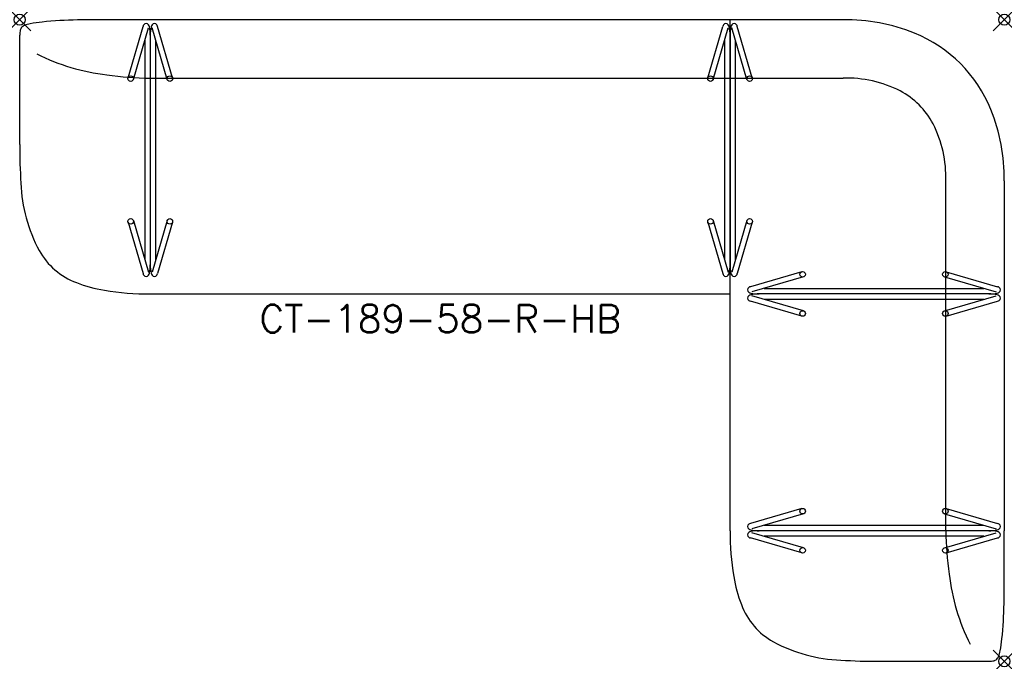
# Model space of a CAD drawing. Header units: inches. Extents: x -89 to 0, y -58 to 0.
import ezdxf
from ezdxf.enums import TextEntityAlignment as Align

# ---------------------------------------------------------------- set-up
doc = ezdxf.new("R2010")
doc.units = ezdxf.units.IN
doc.header["$MEASUREMENT"] = 0
doc.header["$PDMODE"] = 35
doc.layers.add('AFUCH-P', color=2, linetype='Continuous')
doc.layers.add('AFUCH-P-TN', color=2, linetype='Continuous')
doc.styles.get("Standard").update_dxf_attribs({"font": 'txt.shx'})

msp = doc.modelspace()

# ---------------------------------------------------------------- linework, layer by layer
at = {"layer": 'AFUCH-P'}
for p, q in [((-79.209, -5.255), (-77.853, -0.609)), ((-78.729, -5.395), (-77.373, -0.749)), ((-14.563, -0.001), (-77.221, -0.001)), ((-75.668, -5.395), (-77.024, -0.749)), ((-75.188, -5.255), (-76.544, -0.609)), ((-26.799, -5.255), (-25.443, -0.609)), ((-26.319, -5.395), (-24.963, -0.749)), ((-24.783, -46.221), (-24.783, -0.001)), ((-23.258, -5.395), (-24.614, -0.749)), ((-22.778, -5.255), (-24.134, -0.609)), ((-89.001, -11.276), (-89.001, -1.403)), ((-77.198, -1.405), (-77.198, -22.152)), ((-24.789, -1.405), (-24.789, -22.152)), ((-77.696, -1.859), (-77.696, -21.698)), ((-76.7, -21.698), (-76.7, -1.859)), ((-25.287, -1.859), (-25.287, -21.698)), ((-24.291, -21.698), (-24.291, -1.859)), ((-77.221, -5.283), (-14.563, -5.283)), ((-5.283, -46.221), (-5.283, -14.563)), ((-0.001, -14.563), (-0.001, -46.221)), ((-79.209, -18.302), (-77.853, -22.948)), ((-78.729, -18.161), (-77.373, -22.808)), ((-75.668, -18.161), (-77.024, -22.808)), ((-75.188, -18.302), (-76.544, -22.948)), ((-26.799, -18.302), (-25.443, -22.948)), ((-26.319, -18.161), (-24.963, -22.808)), ((-23.258, -18.161), (-24.614, -22.808)), ((-22.778, -18.302), (-24.134, -22.948)), ((-18.302, -22.778), (-22.948, -24.134)), ((-5.255, -22.778), (-0.609, -24.134)), ((-18.161, -23.258), (-22.808, -24.614)), ((-5.395, -23.258), (-0.749, -24.614)), ((-77.221, -24.783), (-24.783, -24.783)), ((-1.405, -24.789), (-22.152, -24.789)), ((-21.698, -24.291), (-1.859, -24.291)), ((-18.302, -26.799), (-22.948, -25.443)), ((-18.161, -26.319), (-22.808, -24.963)), ((-1.859, -25.287), (-21.698, -25.287)), ((-5.395, -26.319), (-0.749, -24.963)), ((-5.255, -26.799), (-0.609, -25.443)), ((-18.302, -44.188), (-22.948, -45.544)), ((-5.255, -44.188), (-0.609, -45.544)), ((-18.161, -44.668), (-22.808, -46.024)), ((-5.395, -44.668), (-0.749, -46.024)), ((-1.405, -46.198), (-22.152, -46.198)), ((-21.698, -45.7), (-1.859, -45.7)), ((-18.302, -48.209), (-22.948, -46.853)), ((-18.161, -47.729), (-22.808, -46.373)), ((-1.859, -46.696), (-21.698, -46.696)), ((-5.395, -47.729), (-0.749, -46.373)), ((-5.255, -48.209), (-0.609, -46.853)), ((-11.276, -58.001), (-1.403, -58.001))]:
    msp.add_line(p, q, dxfattribs=at)
for centre in [(-78.969, -5.325), (-75.428, -5.325), (-26.559, -5.325), (-23.018, -5.325), (-78.969, -18.232), (-75.428, -18.232), (-26.559, -18.232), (-23.018, -18.232), (-18.232, -23.018), (-5.325, -23.018), (-18.232, -26.559), (-5.325, -26.559), (-18.232, -44.428), (-5.325, -44.428), (-18.232, -47.969), (-5.325, -47.969)]:
    msp.add_circle(centre, 0.25, dxfattribs=at)
for centre, radius, start, end in [((-78.759, -481.34), 481.341, 89.8152, 90.59781), ((-88.4, -1.06), 0.562, 144.23487, 166.7115), ((-88.281, -1.204), 0.744, 113.47357, 140.58586), ((-87.599, -2.828), 2.506, 100.36327, 112.97519), ((-85.692, -12.93), 12.786, 95.74598, 100.6273), ((-83.244, -37.291), 37.27, 90.82477, 95.74044), ((-77.441, -0.714), 0.424, 144.75873, 165.71397), ((-77.567, -0.623), 0.269, 39.56917, 145.21665), ((-77.724, -0.736), 0.463, 10.79519, 37.91637), ((-81.365, -1.416), 4.166, 0.14622, 10.60276), ((-73.032, -1.416), 4.166, 169.39724, 179.85378), ((-76.672, -0.736), 0.463, 142.08363, 169.20481), ((-76.83, -0.623), 0.269, 34.78335, 140.43083), ((-76.956, -0.714), 0.424, 14.28603, 35.24127), ((-25.031, -0.714), 0.424, 144.75873, 165.71397), ((-25.157, -0.623), 0.269, 39.56917, 145.21665), ((-25.314, -0.736), 0.463, 10.79519, 37.91637), ((-28.955, -1.416), 4.166, 0.14622, 10.60276), ((-20.622, -1.416), 4.166, 169.39724, 179.85378), ((-24.263, -0.736), 0.463, 142.08363, 169.20481), ((-24.42, -0.623), 0.269, 34.78335, 140.43083), ((-24.546, -0.714), 0.424, 14.28603, 35.24127), ((-14.356, -16.514), 16.514, 67.84916, 90.71805), ((-86.654, -1.434), 2.348, 167.60832, 179.24218), ((-12.853, -12.842), 12.552, 22.05024, 67.88634), ((-78.754, 14.472), 19.606, 243.6567, 263.07816), ((-77.041, 23.348), 28.631, 261.81621, 269.66936), ((-14.247, -15.939), 10.661, 63.05182, 91.69941), ((-12.865, -12.865), 7.295, 28.21231, 61.78769), ((-16.514, -14.356), 16.514, 359.28195, 22.15084), ((-15.939, -14.247), 10.661, 358.30059, 26.94818), ((-40.903, -11.466), 48.099, 179.77463, 183.95175), ((-75.184, -14.324), 13.711, 181.90585, 208.52695), ((-81.666, -17.812), 6.35, 208.8147, 249.61876), ((-81.365, -22.141), 4.166, 349.39724, 359.85378), ((-73.032, -22.141), 4.166, 180.14622, 190.60276), ((-28.955, -22.141), 4.166, 349.39724, 359.85378), ((-20.622, -22.141), 4.166, 180.14622, 190.60276), ((-77.441, -22.843), 0.424, 194.28603, 215.24127), ((-77.567, -22.934), 0.269, 214.78335, 320.43083), ((-77.724, -22.821), 0.463, 322.08363, 349.20481), ((-76.672, -22.821), 0.463, 190.79519, 217.91637), ((-76.83, -22.934), 0.269, 219.56917, 325.21665), ((-76.956, -22.843), 0.424, 324.75873, 345.71397), ((-25.031, -22.843), 0.424, 194.28603, 215.24127), ((-25.157, -22.934), 0.269, 214.78335, 320.43083), ((-25.314, -22.821), 0.463, 322.08363, 349.20481), ((-24.263, -22.821), 0.463, 190.79519, 217.91637), ((-24.42, -22.934), 0.269, 219.56917, 325.21665), ((-24.546, -22.843), 0.424, 324.75873, 345.71397), ((-79.184, -11.478), 13.153, 249.09286, 260.56713), ((-77.446, -1.734), 23.05, 260.27377, 270.59592), ((-22.934, -24.42), 0.269, 124.78335, 230.43083), ((-22.821, -24.263), 0.463, 232.08363, 259.20481), ((-22.821, -25.314), 0.463, 100.79519, 127.91637), ((-22.843, -24.546), 0.424, 104.28603, 125.24127), ((-22.141, -20.622), 4.166, 259.39724, 269.85378), ((-22.141, -28.955), 4.166, 90.14622, 100.60276), ((-1.416, -20.622), 4.166, 270.14622, 280.60276), ((-1.416, -28.955), 4.166, 79.39724, 89.85378), ((-0.736, -24.263), 0.463, 280.79519, 307.91637), ((-0.736, -25.314), 0.463, 52.08363, 79.20481), ((-0.714, -24.546), 0.424, 54.75873, 75.71397), ((-0.623, -24.42), 0.269, 309.56917, 55.21665), ((-22.934, -25.157), 0.269, 129.56917, 235.21665), ((-22.843, -25.031), 0.424, 234.75873, 255.71397), ((-0.714, -25.031), 0.424, 284.28603, 305.24127), ((-0.623, -25.157), 0.269, 304.78335, 50.43083), ((-1.734, -46.446), 23.05, 179.40408, 189.72623), ((-22.934, -45.83), 0.269, 124.78335, 230.43083), ((-22.821, -45.672), 0.463, 232.08363, 259.20481), ((-22.821, -46.724), 0.463, 100.79519, 127.91637), ((-22.843, -45.956), 0.424, 104.28603, 125.24127), ((-22.141, -42.032), 4.166, 259.39724, 269.85378), ((-22.141, -50.365), 4.166, 90.14622, 100.60276), ((23.348, -46.041), 28.631, 180.33064, 188.18379), ((-1.416, -42.032), 4.166, 270.14622, 280.60276), ((-1.416, -50.365), 4.166, 79.39724, 89.85378), ((-0.736, -45.672), 0.463, 280.79519, 307.91637), ((-0.736, -46.724), 0.463, 52.08363, 79.20481), ((-0.714, -45.956), 0.424, 54.75873, 75.71397), ((-0.623, -45.83), 0.269, 309.56917, 55.21665), ((-481.34, -47.759), 481.341, 359.40219, 0.1848), ((-22.934, -46.567), 0.269, 129.56917, 235.21665), ((-22.843, -46.441), 0.424, 234.75873, 255.71397), ((-0.714, -46.441), 0.424, 284.28603, 305.24127), ((-0.623, -46.567), 0.269, 304.78335, 50.43083), ((-11.478, -48.184), 13.153, 189.43287, 200.90714), ((14.472, -47.754), 19.606, 186.92184, 206.3433), ((-17.812, -50.666), 6.35, 200.38124, 241.1853), ((-37.291, -52.244), 37.27, 354.25956, 359.17523), ((-12.93, -54.692), 12.786, 349.3727, 354.25402), ((-14.324, -44.184), 13.711, 241.47305, 268.09415), ((-1.204, -57.281), 0.744, 309.41414, 336.52643), ((-2.828, -56.599), 2.506, 337.02481, 349.63673), ((-11.466, -9.903), 48.099, 266.04825, 270.22537), ((-1.434, -55.654), 2.348, 270.75782, 282.39168), ((-1.06, -57.4), 0.562, 283.2885, 305.76513)]:
    msp.add_arc(centre, radius, start, end, dxfattribs=at)
for p in [(-89, 0), (0, 0), (0, -58)]:
    msp.add_point(p, dxfattribs=at)

# ---------------------------------------------------------------- texts
at = {"layer": 'AFUCH-P-TN'}
msp.add_text('CT-189-58-R-HB', height=2.5, dxfattribs=at).set_placement((-50.993, -28.283), align=Align.CENTER)

doc.saveas('drawing.dxf')
